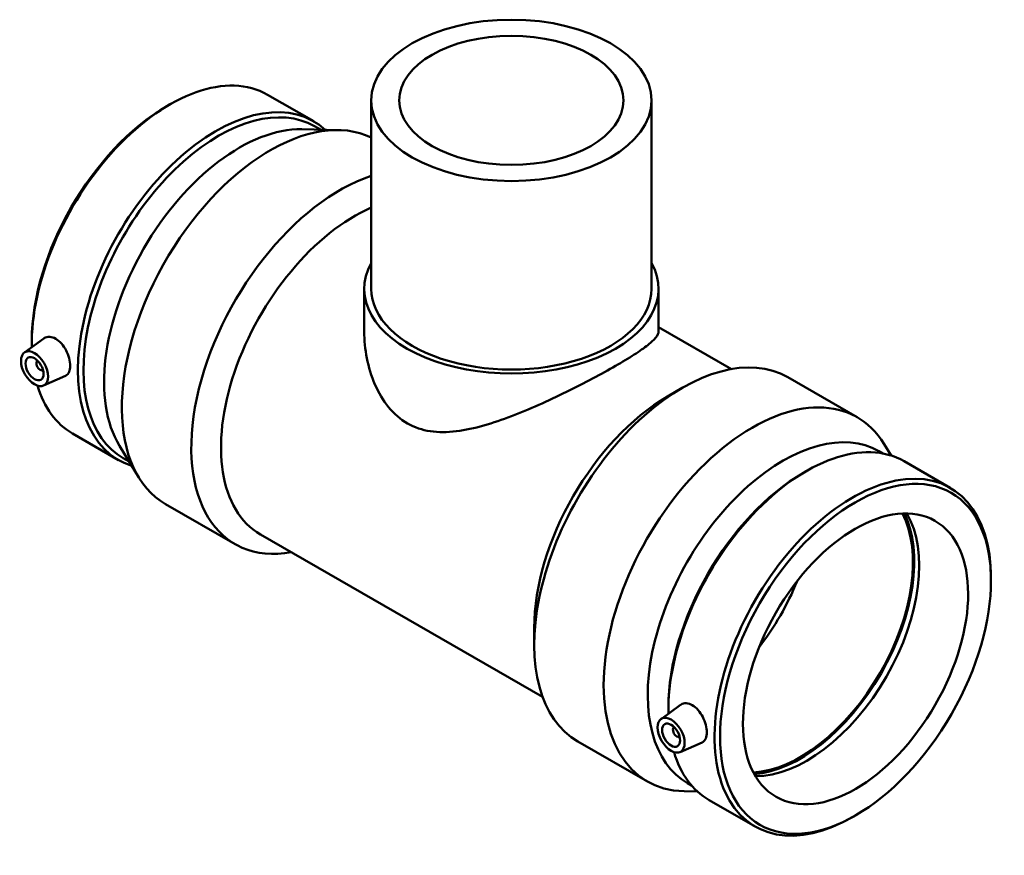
# Model space of a CAD drawing. Header units: millimetres. Extents: x -346 to 1522, y -220 to 1207.
# Tile 7 of 7: x 1136 to 1522, y 879 to 1207. Entities that reach past the tile are written whole.
import ezdxf

# ---------------------------------------------------------------- set-up
doc = ezdxf.new("R2010")
doc.units = ezdxf.units.MM
doc.layers.add('Visible (ANSI)', color=7, linetype='Continuous', lineweight=50)

msp = doc.modelspace()

# ---------------------------------------------------------------- linework, layer by layer
at = {"layer": 'Visible (ANSI)'}
for p, q in [((1232.918, 1177.509), (1251.018, 1167.086)), ((1273.602, 1175.306), (1273.602, 1101.318)), ((1383.602, 1175.306), (1383.602, 1101.318)), ((1193.339, 1172.998), (1194.42, 1173.625)), ((1246.335, 1163.97), (1260.846, 1163.655)), ((1251.337, 1165.131), (1253.629, 1163.812)), ((1270.852, 1101.318), (1270.852, 1084.569)), ((1386.352, 1101.318), (1386.352, 1084.569)), ((1386.352, 1086.296), (1414.925, 1069.842)), ((1137.486, 1076.328), (1145.074, 1081.855)), ((1140.377, 1081.028), (1140.377, 1079.778)), ((1142.578, 1072.93), (1142.752, 1073.031)), ((1144.574, 1069.464), (1144.748, 1069.564)), ((1144.957, 1063.354), (1153.59, 1067.163)), ((1437.057, 1066.617), (1464.312, 1050.922)), ((1389.85, 1059.069), (1395.661, 1062.441)), ((1156.341, 1044.532), (1174.442, 1034.108)), ((1174.786, 1039.723), (1182.342, 1027.33)), ((1477.618, 1035.891), (1474.862, 1040.412)), ((1472.803, 1037.597), (1474.348, 1036.708)), ((1176.293, 1034.813), (1178.584, 1033.494)), ((1482.762, 1033.633), (1500.863, 1023.21)), ((1443.183, 1029.122), (1444.264, 1029.749)), ((1192.892, 1016.82), (1220.147, 1001.124)), ((1230.098, 1004.914), (1340.818, 941.154)), ((1516.827, 986.714), (1516.827, 987.963)), ((1337.55, 968.249), (1337.55, 961.53)), ((1387.33, 932.452), (1394.918, 937.979)), ((1390.221, 937.152), (1390.221, 935.902)), ((1392.596, 929.155), (1392.422, 929.054)), ((1354.717, 923.631), (1381.972, 907.936)), ((1394.593, 925.688), (1394.418, 925.588)), ((1394.801, 919.479), (1403.434, 923.287)), ((1397.758, 907.28), (1399.303, 906.39)), ((1401.651, 903.972), (1396.358, 904.086)), ((1406.186, 900.656), (1424.286, 890.233)), ((1463.865, 894.743), (1462.784, 894.116))]:
    msp.add_line(p, q, dxfattribs=at)
for centre, major_axis, ratio in [((1328.602, 1175.306), (-55, 0), 0.5758617), ((1328.602, 1175.306), (-44, 0), 0.5758617), ((1141.454, 1069.975), (3.743, -6.499), 0.5780931), ((1141.454, 1069.975), (2.495, -4.333), 0.5780931), ((1463.659, 956.096), (-37.522, -65.159), 0.5780931), ((1463.659, 956.096), (-31.19, -54.161), 0.5780931), ((1391.299, 926.1), (3.743, -6.499), 0.5780931), ((1391.299, 926.1), (2.495, -4.333), 0.5780931)]:
    msp.add_ellipse(centre, major_axis=major_axis, ratio=ratio, dxfattribs=at)
for centre, major_axis, ratio, start_param, end_param in [((1194.63, 1111.02), (38.288, 66.489), 0.5780931, 0, 2.3756651), ((1212.73, 1100.597), (38.288, 66.489), 0.5780931, 6.1569508, 9.5510125), ((1213.815, 1099.972), (37.522, 65.159), 0.5780931, 0, 3.1415927), ((1193.545, 1111.645), (-37.522, -65.159), 0.5780931, 3.9289245, 5.4958534), ((1234.062, 1088.313), (41.17, 71.493), 0.5780931, 0.0387022, 3.1415927), ((1221.923, 1095.303), (37.522, 65.159), 0.5780931, 0.3064385, 2.8351542), ((1261.317, 1072.617), (-41.17, -71.493), 0.5780931, 3.7128839, 6.7342121), ((1267.151, 1069.258), (-37.053, -64.344), 0.5780931, 3.8018737, 6.2831853), ((1328.602, 1101.318), (57.75, 0), 0.5758617, 2.831748, 6.5930299), ((1328.602, 1101.318), (-55, 0), 0.5758617, 0, 3.1415927), ((1395.887, 995.124), (41.17, 71.493), 0.5780931, 0, 3.1415927), ((1143.576, 1071.197), (0.998, -1.733), 0.5780931, 2.9593736, 6.4654043), ((1145.697, 1072.419), (-2.495, 4.333), 0.5780931, 1.0101133, 1.1664938), ((1145.697, 1072.419), (-2.495, 4.333), 0.5780931, 1.9750988, 2.1314794), ((1194.63, 1111.02), (-38.288, -66.489), 0.5780931, 5.7821974, 6.2831853), ((1390.053, 998.483), (-37.053, -64.344), 0.5780931, 3.9289245, 5.4958534), ((1423.142, 979.429), (41.17, 71.493), 0.5780931, 5.9767468, 9.7312165), ((1435.281, 972.438), (37.522, 65.159), 0.5780931, 0, 3.1415927), ((1444.474, 967.144), (38.288, 66.489), 0.5780931, 0, 2.3756651), ((1443.389, 967.769), (-37.522, -65.159), 0.5780931, 3.9289245, 5.4958534), ((1462.574, 956.721), (38.288, 66.489), 0.5780931, 5.4958534, 10.2121098), ((1441.981, 968.58), (-31.19, -54.161), 0.5780931, 0.3535047, 2.788088), ((1441.981, 968.58), (-31.564, -54.811), 0.5780931, 0.3675202, 2.7740725), ((1444.474, 967.144), (-31.19, -54.161), 0.5780931, 0.311381, 2.8302116), ((1402.848, 991.115), (31.19, 54.161), 0.5780931, 4.4714021, 4.9533759), ((1393.42, 927.321), (0.998, -1.733), 0.5780931, 2.9593736, 6.4654043), ((1395.541, 928.543), (2.495, -4.333), 0.5780931, 4.1517059, 4.3080865), ((1395.541, 928.543), (2.495, -4.333), 0.5780931, 5.1166915, 5.273072), ((1444.474, 967.144), (-38.288, -66.489), 0.5780931, 5.7821974, 6.2831853)]:
    msp.add_ellipse(centre, major_axis=major_axis, ratio=ratio, start_param=start_param, end_param=end_param, dxfattribs=at)
for points, knots in [([(1145.074, 1081.854), (1145.162, 1081.919), (1145.253, 1081.978), (1145.919, 1082.37), (1146.639, 1082.546), (1148.183, 1082.445), (1149.007, 1082.168), (1149.763, 1081.732)], [4.43853632, 4.43853632, 4.43853632, 4.43853632, 4.49002233, 4.49002233, 4.81094528, 4.81094528, 5.13186823, 5.13186823, 5.13186823, 5.13186823]), ([(1386.352, 1084.569), (1386.352, 1083.894), (1386.037, 1083.137), (1384.662, 1081.384), (1383.601, 1080.387), (1380.726, 1078.128), (1378.907, 1076.864), (1374.611, 1074.105), (1372.133, 1072.61), (1366.742, 1069.506), (1363.722, 1067.834), (1357.231, 1064.381), (1353.761, 1062.6), (1346.628, 1059.095), (1342.957, 1057.367), (1335.672, 1054.133), (1332.057, 1052.628), (1325.054, 1049.962), (1321.401, 1048.704), (1314.124, 1046.645), (1310.499, 1045.843), (1303.46, 1044.992), (1300.041, 1044.946), (1293.579, 1045.903), (1290.534, 1046.916), (1284.999, 1050.103), (1282.521, 1052.271), (1278.26, 1057.489), (1276.474, 1060.533), (1273.632, 1067.073), (1272.574, 1070.572), (1271.183, 1077.623), (1270.852, 1081.175), (1270.852, 1084.569)], [4.6967469, 4.6967469, 4.6967469, 4.6967469, 5.840272, 5.840272, 6.9837971, 6.9837971, 8.1273223, 8.1273223, 9.2708474, 9.2708474, 10.4143725, 10.4143725, 11.5578976, 11.5578976, 12.7014227, 12.7014227, 13.8449478, 13.8449478, 15.0191346, 15.0191346, 16.1933213, 16.1933213, 17.367508, 17.367508, 18.5416947, 18.5416947, 19.7158815, 19.7158815, 20.8900682, 20.8900682, 22.0642549, 22.0642549, 23.2384417, 23.2384417, 23.2384417, 23.2384417]), ([(1149.763, 1081.732), (1150.52, 1081.297), (1151.308, 1080.646), (1152.725, 1079.042), (1153.354, 1078.089), (1154.333, 1076.189), (1154.748, 1075.115), (1155.295, 1073.013), (1155.428, 1071.984), (1155.428, 1070.237), (1155.295, 1069.402), (1154.748, 1068.075), (1154.333, 1067.582), (1153.763, 1067.245), (1153.678, 1067.202), (1153.589, 1067.163)], [0, 0, 0, 0, 0.320923, 0.320923, 0.6418459, 0.6418459, 0.9624065, 0.9624065, 1.2829671, 1.2829671, 1.6035276, 1.6035276, 1.9240882, 1.9240882, 1.9772197, 1.9772197, 1.9772197, 1.9772197]), ([(1394.919, 937.978), (1395.007, 938.043), (1395.097, 938.103), (1395.763, 938.495), (1396.483, 938.671), (1398.027, 938.57), (1398.851, 938.292), (1400.364, 937.421), (1401.152, 936.77), (1402.569, 935.166), (1403.198, 934.213), (1404.177, 932.313), (1404.593, 931.239), (1405.14, 929.137), (1405.272, 928.109), (1405.272, 926.361), (1405.14, 925.526), (1404.593, 924.199), (1404.177, 923.706), (1403.607, 923.369), (1403.522, 923.326), (1403.434, 923.287)], [1.8726022, 1.8726022, 1.8726022, 1.8726022, 1.9240882, 1.9240882, 2.2450112, 2.2450112, 2.5659341, 2.5659341, 2.8868571, 2.8868571, 3.20778, 3.20778, 3.5283406, 3.5283406, 3.8489012, 3.8489012, 4.1694617, 4.1694617, 4.4900223, 4.4900223, 4.5431538, 4.5431538, 4.5431538, 4.5431538])]:
    msp.add_open_spline(points, degree=3, knots=knots, dxfattribs=at)

doc.saveas('drawing.dxf')
